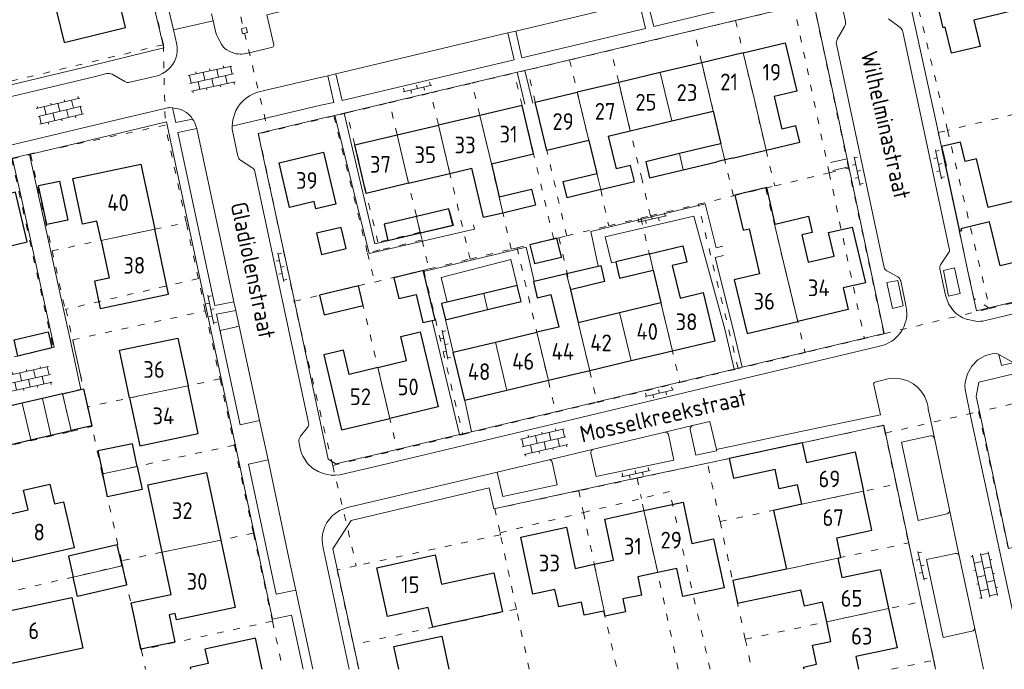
# Model space of a CAD drawing. Header units: metres. Extents: x 64961 to 73789, y 403835 to 410663.
# Tile 51 of 135: x 70164 to 70312, y 403860 to 403957. Entities that reach past the tile are written whole.
import ezdxf

# ---------------------------------------------------------------- set-up
doc = ezdxf.new("R2010")
doc.units = ezdxf.units.M
doc.linetypes.add('PERCEELGRENS', pattern=[2.5, 1, -1.5])
for name, color, linetype, lineweight in [('B-GEO-OG-GEBOUW_bijgebouw-G', 2, 'Continuous', 25), ('B-GEO-OG-GEBOUW_hoofdgebouw-G', 2, 'Continuous', 25), ('B-GEO-OG-GEBOUW_huisnr-T', 6, 'Continuous', 25), ('B-GEO-OG-GRENS_perceel-G', 253, 'PERCEELGRENS', 0), ('B-GEO-OG-MUUR-G', 253, 'Continuous', 0), ('B-GEO-OG-OVLIJNOBJ-G', 253, 'Continuous', 0), ('B-GEO-OG-STRAATNAAM-T', 7, 'Continuous', 35), ('B-GEO-OG-TUSSENMUUR-G', 253, 'Continuous', 0), ('B-GEO-OG-VERH_kntopen-G', 253, 'Continuous', 0), ('B-GEO-OG-VERH_knttegelpad-G', 253, 'Continuous', 0), ('B-GEO-OG-VERH_open-S', 253, 'Continuous', 0), ('T22', 7, 'Continuous', 0)]:
    doc.layers.add(name, color=color, linetype=linetype, lineweight=lineweight)
doc.styles.add('isocp', font='isocp.shx')

# ---------------------------------------------------------------- blocks, each defined once
blk = doc.blocks.new('S026')
at = {"color": 0}
for p, q in [((0, 0), (4.4, 0)), ((0.2, 0.5), (0.2, 0)), ((1.2, 0), (1.2, -0.5)), ((2.2, 0.5), (2.2, 0)), ((3.2, 0), (3.2, -0.5)), ((4.2, 0.5), (4.2, 0))]:
    blk.add_line(p, q, dxfattribs=at)
blk = doc.blocks.new('S024')
at = {"color": 0}
for p, q in [((1.25, 1.5), (1.25, 1.2)), ((3.35, 1.5), (3.35, 1.2)), ((5.45, 1.5), (5.45, 1.2)), ((0, 1.2), (6.7, 1.2)), ((0, 0), (6.7, 0)), ((0.2, 1.2), (0.2, 0)), ((1.25, 0), (1.25, -1.2)), ((2.3, 1.2), (2.3, 0)), ((3.35, 0), (3.35, -1.2)), ((4.4, 1.2), (4.4, 0)), ((5.45, 0), (5.45, -1.2)), ((6.5, 1.2), (6.5, 0)), ((0, -1.2), (6.7, -1.2)), ((0.2, -1.2), (0.2, -1.5)), ((2.3, -1.2), (2.3, -1.5)), ((4.4, -1.2), (4.4, -1.5)), ((6.5, -1.2), (6.5, -1.5))]:
    blk.add_line(p, q, dxfattribs=at)

msp = doc.modelspace()

# ---------------------------------------------------------------- linework, layer by layer
at = {"layer": 'B-GEO-OG-GEBOUW_bijgebouw-G'}
for points in [[(70167.174, 403932.355), (70170.341, 403933.016), (70171.574, 403927.154), (70168.406, 403926.503), (70167.174, 403932.355)], [(70208.828, 403925.2), (70209.569, 403922.042), (70213.269, 403922.911), (70212.527, 403926.069), (70208.828, 403925.2)], [(70240.796, 403923.491), (70241.474, 403920.662), (70245.53, 403921.635), (70244.852, 403924.464), (70240.796, 403923.491)], [(70224.869, 403919.458), (70224.833, 403919.605), (70220.399, 403918.543), (70221.146, 403915.421), (70223.762, 403916.048), (70224.776, 403911.818), (70226.164, 403912.15)], [(70226.164, 403912.15), (70226.594, 403912.253), (70224.869, 403919.458)], [(70209.277, 403915.921), (70209.978, 403913.004), (70215.804, 403914.404), (70215.111, 403917.323), (70209.277, 403915.921)], [(70164.091, 403906.817), (70163.514, 403909.248), (70168.598, 403910.46), (70169.174, 403908.03)], [(70169.174, 403908.03), (70164.091, 403906.817)], [(70181.963, 403890.252), (70181.242, 403893.676), (70176.055, 403892.593), (70176.79, 403889.151)], [(70181.963, 403890.252), (70182.686, 403886.818), (70177.524, 403885.717), (70176.79, 403889.151)], [(70179.688, 403875.399), (70178.98, 403878.509), (70171.668, 403876.809), (70172.379, 403873.697)], [(70179.688, 403875.399), (70180.347, 403872.503), (70173.04, 403870.804), (70172.379, 403873.697)]]:
    msp.add_lwpolyline(points, dxfattribs=at)
at = {"layer": 'B-GEO-OG-GEBOUW_hoofdgebouw-G'}
for points in [[(70170.996, 403953.81), (70180.226, 403956.014), (70177.517, 403967.263), (70168.282, 403965.053), (70170.996, 403953.81)], [(70301.149, 403962.421), (70301.003, 403963.017), (70307.137, 403964.489), (70306.903, 403965.471), (70310.512, 403966.34), (70312.479, 403958.363), (70307.292, 403957.11), (70308.239, 403953.203), (70303.965, 403952.183), (70303.007, 403956.077), (70302.716, 403956.007), (70302.002, 403958.936), (70300.919, 403958.673), (70300.065, 403962.161), (70301.149, 403962.421)], [(70272.744, 403952.242), (70279.041, 403953.738), (70280.762, 403946.474), (70277.392, 403945.674)], [(70272.744, 403952.242), (70266.531, 403950.765)], [(70266.531, 403950.765), (70260.317, 403949.287)], [(70260.317, 403949.287), (70254.104, 403947.811)], [(70254.104, 403947.811), (70247.894, 403946.335)], [(70249.619, 403939.084), (70243.323, 403937.59), (70241.605, 403944.84), (70247.894, 403946.335)], [(70277.392, 403945.674), (70278.547, 403940.805)], [(70235.023, 403935.63), (70241.35, 403937.122), (70239.62, 403944.371), (70233.288, 403942.869)], [(70233.288, 403942.869), (70227.093, 403941.404)], [(70262.044, 403942.032), (70268.257, 403943.507)], [(70268.258, 403943.507), (70269.41, 403938.62)], [(70220.914, 403939.946), (70227.093, 403941.404)], [(70255.832, 403940.558), (70262.044, 403942.032)], [(70276.213, 403937.677), (70281.227, 403938.876), (70280.647, 403941.307), (70278.547, 403940.805)], [(70222.619, 403932.689), (70216.284, 403931.187), (70214.582, 403938.454), (70220.914, 403939.946)], [(70252.538, 403939.777), (70255.832, 403940.558)], [(70252.538, 403939.777), (70253.704, 403934.863)], [(70249.619, 403939.084), (70250.823, 403934.174)], [(70268.235, 403938.339), (70263.195, 403937.133)], [(70269.41, 403938.62), (70268.235, 403938.339)], [(70316.272, 403930.707), (70309.449, 403929.077), (70307.707, 403936.372), (70306.015, 403935.968), (70305.321, 403938.876), (70302.461, 403938.193), (70303.155, 403935.285), (70303.058, 403935.262)], [(70211.702, 403929.58), (70208.719, 403928.872), (70208.468, 403929.942), (70204.783, 403929.071), (70203.215, 403935.772), (70209.876, 403937.353), (70211.702, 403929.58)], [(70263.195, 403937.133), (70258.156, 403935.927), (70258.737, 403933.496), (70263.772, 403934.7)], [(70271.149, 403936.465), (70276.213, 403937.677)], [(70176.551, 403924.134), (70175.937, 403927.043), (70173.765, 403926.584), (70172.316, 403933.43), (70182.506, 403935.557), (70184.588, 403925.827)], [(70235.023, 403935.63), (70236.176, 403930.672)], [(70251.399, 403931.741), (70256.443, 403932.948), (70255.862, 403935.379), (70253.704, 403934.863)], [(70263.772, 403934.7), (70268.816, 403935.907)], [(70269.984, 403936.186), (70268.816, 403935.907)], [(70271.149, 403936.465), (70269.984, 403936.186)], [(70303.058, 403935.262), (70305.144, 403925.489)], [(70222.619, 403932.689), (70228.819, 403934.159)], [(70228.819, 403934.159), (70232.104, 403934.938)], [(70236.742, 403928.236), (70233.857, 403927.546), (70232.104, 403934.938)], [(70251.399, 403931.741), (70246.364, 403930.537), (70245.784, 403932.969), (70250.823, 403934.174)], [(70159.227, 403922.43), (70165.493, 403923.921), (70163.715, 403931.366), (70157.444, 403929.877)], [(70236.176, 403930.672), (70241.039, 403931.834), (70241.621, 403929.403), (70236.742, 403928.236)], [(70277.563, 403926.594), (70276.281, 403932.047), (70271.501, 403930.923), (70272.742, 403925.647), (70273.637, 403925.858), (70275.216, 403919.141), (70271.41, 403918.246), (70273.336, 403910.187), (70280.924, 403911.979)], [(70223.789, 403927.71), (70218.936, 403926.549), (70219.513, 403924.116), (70224.361, 403925.275)], [(70224.361, 403925.275), (70229.239, 403926.442), (70228.662, 403928.875), (70223.789, 403927.71)], [(70277.563, 403926.594), (70282.521, 403927.758), (70283.104, 403925.335), (70281.535, 403924.964), (70282.506, 403920.855), (70286.369, 403921.761), (70285.526, 403925.301), (70289.06, 403926.145), (70291.053, 403917.802), (70287.734, 403917.009), (70288.499, 403913.772), (70280.924, 403911.979)], [(70318.341, 403922.02), (70311.233, 403920.314), (70309.652, 403926.917), (70305.373, 403925.893), (70305.452, 403925.563), (70305.144, 403925.489)], [(70176.551, 403924.134), (70177.747, 403918.47), (70175.576, 403918.006), (70176.436, 403913.938), (70186.67, 403916.097), (70184.588, 403925.827)], [(70258.694, 403922.131), (70263.711, 403923.329), (70264.291, 403920.897), (70262.13, 403920.371), (70263.294, 403915.498), (70266.737, 403916.32), (70268.487, 403909.058), (70262.151, 403907.55)], [(70258.694, 403922.131), (70253.649, 403920.926)], [(70251.025, 403920.3), (70251.397, 403920.388), (70251.978, 403917.957), (70246.881, 403916.74)], [(70253.649, 403920.926), (70254.23, 403918.495), (70259.258, 403919.695)], [(70241.429, 403918.008), (70246.3, 403919.171)], [(70246.3, 403919.171), (70251.025, 403920.3)], [(70259.258, 403919.695), (70260.424, 403914.812)], [(70238.908, 403917.406), (70233.88, 403916.205)], [(70234.459, 403913.773), (70239.489, 403914.975), (70238.908, 403917.406)], [(70241.429, 403918.008), (70241.32, 403917.982), (70241.9, 403915.553), (70243.95, 403916.042), (70245.117, 403911.156), (70241.829, 403910.371)], [(70233.88, 403916.205), (70228.39, 403914.895)], [(70246.881, 403916.74), (70248.047, 403911.856)], [(70228.39, 403914.895), (70227.549, 403914.694), (70228.13, 403912.262)], [(70254.221, 403913.331), (70260.424, 403914.812)], [(70228.13, 403912.262), (70234.459, 403913.773)], [(70248.047, 403911.856), (70254.221, 403913.331)], [(70218.014, 403905.097), (70222.309, 403906.123), (70221.454, 403909.723), (70224.371, 403910.416), (70227.057, 403899.202), (70219.796, 403897.467)], [(70235.622, 403908.889), (70241.829, 403910.371)], [(70180.823, 403900.531), (70179.324, 403907.676), (70188.072, 403909.511), (70189.587, 403902.37)], [(70229.301, 403907.381), (70235.622, 403908.889)], [(70218.014, 403905.097), (70213.718, 403904.07), (70212.858, 403907.679), (70209.92, 403906.986), (70212.581, 403895.739), (70219.796, 403897.467)], [(70231.037, 403900.146), (70229.301, 403907.381)], [(70262.151, 403907.55), (70255.941, 403906.072)], [(70255.941, 403906.072), (70249.754, 403904.599)], [(70249.754, 403904.599), (70243.559, 403903.125)], [(70243.559, 403903.125), (70237.347, 403901.646)], [(70170.779, 403901.175), (70167.76, 403900.473)], [(70170.779, 403901.175), (70173.532, 403901.815)], [(70173.532, 403901.815), (70173.912, 403901.903), (70175.178, 403896.366), (70172.049, 403895.638)], [(70180.823, 403900.531), (70182.338, 403893.382), (70191.103, 403895.221), (70189.587, 403902.37)], [(70237.347, 403901.646), (70231.037, 403900.146)], [(70164.743, 403899.772), (70161.726, 403899.071)], [(70167.76, 403900.473), (70164.743, 403899.772)], [(70169.036, 403894.939), (70172.049, 403895.638)], [(70163.011, 403893.543), (70166.024, 403894.241)], [(70166.024, 403894.241), (70169.036, 403894.939)], [(70281.6, 403893.797), (70270.647, 403891.46)], [(70281.6, 403893.797), (70282.225, 403890.867)], [(70282.225, 403890.867), (70289.534, 403892.445), (70290.785, 403886.571)], [(70270.647, 403891.46), (70271.278, 403888.504), (70277.523, 403889.852)], [(70185.695, 403877.435), (70183.568, 403887.517), (70192.352, 403889.353), (70194.49, 403879.241)], [(70281.527, 403884.597), (70280.902, 403887.526), (70278.157, 403886.929), (70277.523, 403889.852)], [(70163.343, 403875.978), (70161.742, 403882.895), (70165.602, 403883.767), (70164.94, 403886.703), (70168.886, 403887.603), (70169.568, 403884.683), (70170.932, 403884.992), (70172.499, 403878.066), (70163.343, 403875.978)], [(70286.904, 403876.531), (70287.393, 403876.636), (70286.77, 403879.582), (70292.033, 403880.715), (70290.785, 403886.571)], [(70257.873, 403883.647), (70263.735, 403884.906), (70265.072, 403878.717), (70268.325, 403879.42), (70269.882, 403872.11), (70263.704, 403870.777), (70262.813, 403874.99), (70259.949, 403874.386)], [(70250.447, 403875.616), (70253.333, 403876.234), (70252.022, 403882.391), (70257.873, 403883.647)], [(70281.527, 403884.597), (70277.305, 403883.695), (70277.942, 403880.752)], [(70251.871, 403868.612), (70248.916, 403867.993), (70248.512, 403869.923), (70245.114, 403869.215), (70244.541, 403871.859), (70241.249, 403871.144), (70239.417, 403879.688), (70246.261, 403881.153), (70247.571, 403875), (70250.447, 403875.616)], [(70277.942, 403880.752), (70279.213, 403874.88)], [(70194.49, 403879.241), (70196.631, 403869.141), (70187.833, 403867.305), (70187.637, 403868.235), (70186.758, 403868.051), (70187.616, 403863.94), (70182.526, 403862.877), (70181.645, 403867.097)], [(70183.661, 403870.367), (70187.038, 403871.072), (70185.695, 403877.435)], [(70225.57, 403869.14), (70219.44, 403867.774), (70217.841, 403875.074), (70226.624, 403877.037), (70227.573, 403872.649), (70235.402, 403874.342), (70236.671, 403868.477), (70226.232, 403866.169), (70225.57, 403869.141)], [(70286.904, 403876.531), (70287.531, 403873.612)], [(70279.213, 403874.88), (70271.178, 403873.172), (70271.906, 403869.781), (70280.422, 403871.601)], [(70287.531, 403873.612), (70293.28, 403874.842), (70294.537, 403868.978)], [(70259.949, 403874.386), (70256.949, 403873.753), (70257.528, 403871.011), (70254.695, 403870.419), (70255.099, 403868.478), (70252.047, 403867.83), (70251.871, 403868.612)], [(70280.422, 403871.601), (70281.389, 403871.808)], [(70285.268, 403866.996), (70284.644, 403869.935), (70281.909, 403869.352), (70281.389, 403871.808)], [(70160.318, 403860.17), (70158.718, 403867.767), (70172.192, 403870.66), (70173.807, 403863.071), (70160.318, 403860.17)], [(70181.645, 403867.097), (70181.075, 403869.827), (70183.661, 403870.367)], [(70294.537, 403868.978), (70295.797, 403863.117), (70289.637, 403861.798), (70290.048, 403859.879)], [(70281.866, 403859.879), (70281.793, 403860.222), (70283.756, 403860.642), (70283.155, 403863.477), (70285.891, 403864.058), (70285.268, 403866.996)], [(70199.703, 403864.532), (70192.115, 403862.896), (70192.576, 403860.756), (70189.898, 403860.171), (70189.961, 403859.879)], [(70200.704, 403859.879), (70199.703, 403864.532)], [(70221.173, 403859.879), (70220.427, 403863.281), (70227.601, 403864.841), (70228.674, 403859.879)]]:
    msp.add_lwpolyline(points, dxfattribs=at)
at = {"layer": 'B-GEO-OG-GRENS_perceel-G'}
for points in [[(70181.619, 403971.488), (70185.895, 403953.457)], [(70303.372, 403940.628), (70297.013, 403967.339)], [(70196.295, 403962.486), (70201.596, 403940.446)], [(70280.363, 403959.155), (70271.594, 403957.071)], [(70285.636, 403934.255), (70280.363, 403959.155)], [(70288.551, 403934.955), (70283.268, 403959.845)], [(70271.594, 403957.071), (70265.382, 403955.595)], [(70271.594, 403957.071), (70274.473, 403944.982), (70276.173, 403937.668), (70277.474, 403932.296)], [(70265.382, 403955.595), (70252.954, 403952.642)], [(70271.273, 403930.807), (70269.983, 403936.186), (70268.258, 403943.507), (70265.382, 403955.595)], [(70185.895, 403953.457), (70158.466, 403946.911)], [(70185.895, 403953.457), (70186.157, 403941.399)], [(70252.954, 403952.642), (70246.743, 403951.166)], [(70258.842, 403927.823), (70257.609, 403933.227), (70255.832, 403940.558), (70252.954, 403952.642)], [(70246.743, 403951.166), (70240.44, 403949.669)], [(70246.743, 403951.166), (70249.619, 403939.084), (70250.823, 403934.175), (70251.399, 403931.741), (70252.611, 403926.327)], [(70232.126, 403947.694), (70238.456, 403949.197)], [(70240.44, 403949.669), (70238.456, 403949.197)], [(70244.357, 403924.345), (70241.35, 403937.122), (70239.62, 403944.371), (70238.456, 403949.197)], [(70246.321, 403924.817), (70243.323, 403937.59), (70241.605, 403944.84), (70240.44, 403949.669)], [(70225.944, 403946.226), (70232.126, 403947.694)], [(70238.003, 403922.82), (70235.023, 403935.63), (70232.126, 403947.694)], [(70219.781, 403944.763), (70225.944, 403946.226)], [(70231.832, 403921.338), (70228.819, 403934.159), (70225.944, 403946.226)], [(70213.389, 403943.246), (70219.781, 403944.763)], [(70224.364, 403925.366), (70222.619, 403932.689), (70219.781, 403944.763)], [(70211.443, 403942.784), (70201.596, 403940.446)], [(70213.389, 403943.246), (70211.443, 403942.784)], [(70211.443, 403942.784), (70216.467, 403922.237)], [(70224.364, 403925.366), (70218.031, 403923.867), (70216.284, 403931.187), (70214.582, 403938.454), (70213.389, 403943.246)], [(70313.364, 403943.042), (70303.372, 403940.628)], [(70186.157, 403941.399), (70165.963, 403937.107), (70165.984, 403937.013)], [(70189.31, 403926.813), (70186.157, 403941.399)], [(70201.596, 403940.446), (70200.138, 403940.1), (70201.184, 403935.285), (70202.839, 403927.47), (70205.502, 403915.014)], [(70309.677, 403913.929), (70307.311, 403915.42), (70306.375, 403919.733), (70301.979, 403940.291), (70303.372, 403940.628)], [(70303.372, 403940.628), (70309.677, 403913.929)], [(70163.154, 403936.339), (70165.984, 403937.013)], [(70165.984, 403937.013), (70169.206, 403922.582)], [(70163.154, 403936.339), (70164.231, 403931.497), (70169.378, 403908.078), (70125.918, 403897.715)], [(70277.474, 403932.296), (70285.636, 403934.255)], [(70285.636, 403934.255), (70288.551, 403934.955)], [(70285.636, 403934.255), (70290.899, 403909.446)], [(70293.835, 403910.147), (70288.551, 403934.955)], [(70276.118, 403931.97), (70277.474, 403932.296)], [(70266.017, 403929.545), (70271.273, 403930.807)], [(70271.273, 403930.807), (70276.118, 403931.97)], [(70276.118, 403931.97), (70278.998, 403920.031), (70282.035, 403907.329)], [(70258.842, 403927.823), (70266.017, 403929.545)], [(70271.999, 403904.931), (70266.017, 403929.545)], [(70257.426, 403927.482), (70258.842, 403927.823)], [(70169.206, 403922.582), (70184.587, 403925.827), (70189.31, 403926.813)], [(70191.121, 403918.413), (70189.31, 403926.813)], [(70246.321, 403924.817), (70252.611, 403926.327)], [(70252.611, 403926.327), (70257.426, 403927.482)], [(70257.426, 403927.482), (70263.264, 403902.841)], [(70224.364, 403925.366), (70224.642, 403924.199)], [(70245.149, 403924.535), (70246.321, 403924.817)], [(70224.642, 403924.199), (70218.31, 403922.7), (70216.467, 403922.237)], [(70224.642, 403924.199), (70225.676, 403919.86)], [(70238.866, 403923.027), (70244.357, 403924.345)], [(70244.357, 403924.345), (70245.149, 403924.535)], [(70245.149, 403924.535), (70248.033, 403911.854), (70250.874, 403899.877)], [(70169.206, 403922.582), (70171.161, 403913.796), (70171.288, 403913.825)], [(70216.467, 403922.237), (70217.527, 403917.904)], [(70231.832, 403921.338), (70238.003, 403922.82)], [(70238.003, 403922.82), (70238.866, 403923.027)], [(70238.866, 403923.027), (70241.828, 403910.371), (70244.688, 403898.397)], [(70225.676, 403919.86), (70231.832, 403921.338)], [(70217.527, 403917.904), (70224.243, 403919.516)], [(70224.243, 403919.516), (70224.891, 403919.672)], [(70224.891, 403919.672), (70225.676, 403919.86)], [(70224.891, 403919.672), (70230.746, 403895.061)], [(70191.121, 403918.413), (70171.288, 403913.825)], [(70192.162, 403913.584), (70191.121, 403918.413)], [(70215.111, 403917.323), (70217.527, 403917.904)], [(70205.502, 403915.014), (70215.111, 403917.323)], [(70215.111, 403917.323), (70218.014, 403905.097), (70220.903, 403892.711)], [(70309.677, 403913.929), (70319.695, 403916.324)], [(70211.263, 403890.409), (70205.463, 403915.005), (70205.502, 403915.014)], [(70171.288, 403913.825), (70172.299, 403909.235)], [(70172.299, 403909.235), (70192.162, 403913.584)], [(70192.162, 403913.584), (70194.366, 403903.392)], [(70293.835, 403910.147), (70309.677, 403913.929)], [(70293.835, 403910.147), (70290.899, 403909.446)], [(70172.299, 403909.235), (70173.917, 403901.904)], [(70290.899, 403909.446), (70282.035, 403907.329)], [(70282.035, 403907.329), (70271.999, 403904.931)], [(70263.264, 403902.841), (70271.999, 403904.931)], [(70337.436, 403905.21), (70308.026, 403898.473)], [(70194.366, 403903.392), (70189.587, 403902.37), (70174.512, 403899.206)], [(70194.366, 403903.392), (70196.515, 403893.467)], [(70250.874, 403899.877), (70263.264, 403902.841)], [(70170.779, 403901.175), (70152.428, 403896.91)], [(70173.917, 403901.904), (70170.779, 403901.175)], [(70170.779, 403901.175), (70172.076, 403895.524)], [(70173.917, 403901.904), (70174.512, 403899.206)], [(70244.688, 403898.397), (70250.874, 403899.877)], [(70175.168, 403896.241), (70174.512, 403899.206)], [(70230.746, 403895.061), (70244.688, 403898.397)], [(70294.021, 403895.265), (70308.026, 403898.473)], [(70308.026, 403898.473), (70312.455, 403878.057)], [(70153.768, 403891.281), (70172.076, 403895.524)], [(70172.076, 403895.524), (70175.168, 403896.241)], [(70176.735, 403889.15), (70175.168, 403896.241)], [(70294.021, 403895.265), (70293.775, 403896.418), (70275.928, 403892.587), (70267.402, 403890.768)], [(70295.659, 403887.605), (70294.021, 403895.265)], [(70220.903, 403892.711), (70230.255, 403894.944)], [(70230.255, 403894.944), (70230.746, 403895.061)], [(70196.515, 403893.467), (70176.735, 403889.15)], [(70196.515, 403893.467), (70199.373, 403880.266)], [(70211.263, 403890.409), (70220.903, 403892.711)], [(70211.263, 403890.409), (70214.79, 403875.382)], [(70267.402, 403890.768), (70256.881, 403888.507)], [(70269.283, 403882.001), (70267.402, 403890.768)], [(70179.615, 403876.121), (70176.735, 403889.15)], [(70256.881, 403888.507), (70248.112, 403886.629)], [(70256.881, 403888.507), (70257.5, 403885.476)], [(70248.112, 403886.629), (70235.542, 403883.937), (70236.315, 403880.338)], [(70248.112, 403886.629), (70248.803, 403883.367)], [(70267.797, 403859.879), (70261.722, 403886.5), (70257.5, 403885.476)], [(70269.283, 403882.001), (70281.527, 403884.596), (70295.659, 403887.605)], [(70295.659, 403887.605), (70297.535, 403878.816)], [(70248.803, 403883.367), (70257.5, 403885.476)], [(70263.027, 403859.879), (70259.949, 403874.385), (70257.873, 403883.647), (70257.5, 403885.476)], [(70236.315, 403880.338), (70248.803, 403883.367)], [(70248.803, 403883.367), (70250.447, 403875.616), (70251.92, 403868.622), (70251.871, 403868.612), (70253.854, 403859.879)], [(70269.283, 403882.001), (70271.178, 403873.172)], [(70199.373, 403880.266), (70194.49, 403879.241), (70185.696, 403877.435), (70179.615, 403876.121)], [(70199.373, 403880.266), (70202.225, 403867.084)], [(70236.378, 403880.044), (70214.79, 403875.382)], [(70236.378, 403880.044), (70236.315, 403880.338)], [(70238.765, 403868.899), (70236.378, 403880.044)], [(70271.178, 403873.172), (70279.703, 403874.984), (70297.535, 403878.816)], [(70297.535, 403878.816), (70299.42, 403870.021)], [(70179.769, 403875.426), (70179.615, 403876.121)], [(70179.769, 403875.426), (70158.705, 403870.532)], [(70182.562, 403862.799), (70179.769, 403875.426)], [(70214.79, 403875.382), (70211.902, 403874.758), (70214.346, 403863.58)], [(70273.066, 403864.387), (70271.178, 403873.172)], [(70238.765, 403868.899), (70214.346, 403863.58)], [(70240.693, 403859.879), (70238.765, 403868.899)], [(70273.066, 403864.387), (70299.42, 403870.021)], [(70299.42, 403870.021), (70301.302, 403861.237)], [(70202.225, 403867.084), (70182.562, 403862.799)], [(70202.225, 403867.084), (70203.786, 403859.879)], [(70273.066, 403864.387), (70274.035, 403859.879)], [(70182.562, 403862.799), (70183.216, 403859.879)], [(70215.143, 403859.879), (70214.346, 403863.58)], [(70294.973, 403859.879), (70301.302, 403861.237)], [(70301.302, 403861.237), (70301.592, 403859.879)]]:
    msp.add_lwpolyline(points, dxfattribs=at)
at = {"layer": 'B-GEO-OG-MUUR-G'}
msp.add_lwpolyline([(70173.685, 403902.984), (70172.307, 403909.163)], dxfattribs=at)
at = {"layer": 'B-GEO-OG-OVLIJNOBJ-G'}
for points in [[(70304.385, 403920.016), (70302.748, 403919.651), (70303.514, 403915.793), (70305.242, 403916.19), (70304.385, 403920.016)], [(70295.099, 403913.941), (70296.716, 403914.325), (70295.939, 403918.153), (70294.282, 403917.809), (70295.099, 403913.941)]]:
    msp.add_lwpolyline(points, dxfattribs=at)
at = {"layer": 'B-GEO-OG-TUSSENMUUR-G'}
for points in [[(70274.473, 403944.982), (70272.744, 403952.242)], [(70268.257, 403943.507), (70266.531, 403950.765)], [(70262.044, 403942.032), (70260.317, 403949.287)], [(70255.832, 403940.558), (70254.104, 403947.811)], [(70249.619, 403939.084), (70247.894, 403946.335)], [(70274.473, 403944.982), (70276.213, 403937.677)], [(70235.023, 403935.63), (70233.288, 403942.869)], [(70228.819, 403934.159), (70227.093, 403941.404)], [(70222.619, 403932.689), (70220.914, 403939.946)], [(70269.41, 403938.62), (70269.984, 403936.186)], [(70263.195, 403937.133), (70263.772, 403934.7)], [(70250.823, 403934.174), (70251.399, 403931.741)], [(70236.176, 403930.672), (70236.742, 403928.236)], [(70223.789, 403927.71), (70224.361, 403925.275)], [(70280.924, 403911.979), (70278.998, 403920.03), (70277.423, 403926.561), (70277.563, 403926.594)], [(70184.588, 403925.827), (70176.551, 403924.134)], [(70258.694, 403922.131), (70259.258, 403919.695)], [(70246.3, 403919.171), (70246.881, 403916.74)], [(70234.459, 403913.773), (70233.88, 403916.205)], [(70262.151, 403907.55), (70260.431, 403914.814), (70260.424, 403914.812)], [(70254.221, 403913.331), (70255.941, 403906.072)], [(70249.754, 403904.599), (70248.033, 403911.853), (70248.047, 403911.856)], [(70243.559, 403903.125), (70241.829, 403910.371)], [(70235.622, 403908.889), (70237.347, 403901.646)], [(70218.014, 403905.097), (70219.796, 403897.467)], [(70170.779, 403901.175), (70172.049, 403895.638)], [(70180.823, 403900.531), (70189.587, 403902.37)], [(70164.743, 403899.772), (70166.024, 403894.241)], [(70167.76, 403900.473), (70169.036, 403894.939)], [(70176.79, 403889.151), (70181.963, 403890.252)], [(70281.527, 403884.597), (70290.785, 403886.571)], [(70257.873, 403883.647), (70259.949, 403874.386)], [(70185.695, 403877.435), (70194.49, 403879.241)], [(70286.904, 403876.531), (70279.213, 403874.88)], [(70179.688, 403875.399), (70172.379, 403873.697)], [(70250.447, 403875.616), (70251.92, 403868.622), (70251.871, 403868.612)], [(70285.268, 403866.996), (70294.537, 403868.978)]]:
    msp.add_lwpolyline(points, dxfattribs=at)
at = {"layer": 'B-GEO-OG-VERH_kntopen-G'}
for points in [[(70187.38, 403955.681), (70186.137, 403960.956), (70177.387, 403997.823), (70176.865, 404000)], [(70240.983, 403962.569), (70239.932, 403967.069), (70201.385, 403957.953), (70202.429, 403953.442)], [(70288.054, 403956.962), (70286.772, 403962.711)], [(70257.149, 403959.901), (70238.662, 403955.51)], [(70193.093, 403958.069), (70193.332, 403957.045)], [(70296.279, 403956.034), (70294.542, 403957.338)], [(70193.332, 403957.045), (70187.38, 403955.681)], [(70194.6, 403953.52), (70194.047, 403954.545), (70193.906, 403954.849), (70193.762, 403955.26), (70193.332, 403957.045)], [(70198.484, 403955.275), (70198.298, 403956.034), (70197.567, 403955.826), (70197.735, 403955.088), (70198.484, 403955.275)], [(70286.837, 403954.267), (70287.94, 403956.173)], [(70180.862, 403947.826), (70184.801, 403948.753), (70185.294, 403948.91), (70185.762, 403949.13), (70186.234, 403949.425), (70186.667, 403949.776), (70187.012, 403950.133), (70187.311, 403950.53), (70187.557, 403950.962), (70187.746, 403951.421), (70187.883, 403951.93), (70187.955, 403952.453), (70187.96, 403952.981), (70187.894, 403953.504), (70187.38, 403955.681)], [(70211.701, 403949.097), (70237.495, 403955.233)], [(70238.662, 403955.51), (70237.495, 403955.233)], [(70303.62, 403922.926), (70300.185, 403939.047), (70296.661, 403955.399)], [(70202.212, 403953.084), (70199.189, 403952.36), (70197.964, 403952.08)], [(70293.865, 403920.077), (70286.708, 403953.52)], [(70138.151, 403937.595), (70138.556, 403937.667), (70138.126, 403939.746), (70175.503, 403948.652), (70177.434, 403949.12)], [(70178.2, 403949.036), (70180.115, 403947.942)], [(70210.515, 403948.814), (70208.546, 403948.362), (70201.217, 403946.633), (70199.976, 403946.334), (70199.378, 403946.111), (70198.809, 403945.814), (70198.276, 403945.455), (70197.813, 403945.057), (70197.4, 403944.608), (70197.043, 403944.113), (70196.75, 403943.577), (70196.296, 403942.209), (70196.22, 403941.734), (70196.189, 403941.253)], [(70210.515, 403948.814), (70211.701, 403949.097)], [(70108.435, 403920.298), (70117.633, 403922.483), (70116.462, 403927.327), (70179.1, 403942.231), (70185.707, 403943.782), (70186.261, 403943.938), (70186.532, 403943.991), (70186.712, 403944.014), (70186.894, 403944.027), (70187.261, 403944.024)], [(70187.261, 403944.024), (70188.525, 403943.773), (70189.356, 403943.308), (70189.709, 403942.987), (70190.027, 403942.632), (70190.27, 403942.298)], [(70211.56, 403942.87), (70216.696, 403922.173), (70232.518, 403925.826), (70232.324, 403926.455)], [(70228.736, 403928.589), (70229.35, 403926.372), (70217.543, 403923.612), (70214.013, 403938.71), (70212.948, 403943.197)], [(70190.871, 403940.887), (70190.749, 403941.326), (70190.579, 403941.749), (70190.435, 403942.029), (70190.27, 403942.298)], [(70197.056, 403936.745), (70196.2, 403940.786), (70196.189, 403941.253)], [(70190.871, 403940.887), (70196.462, 403914.946)], [(70423.009, 403939.362), (70397.955, 403933.392), (70333.061, 403917.856), (70309.058, 403912.132)], [(70165.81, 403936.99), (70165.792, 403936.986), (70165.78, 403937.04), (70163.279, 403936.448), (70163.294, 403936.381)], [(70165.81, 403936.99), (70172.089, 403908.59), (70173.532, 403901.815)], [(70169.174, 403908.03), (70169.532, 403908.158), (70164.369, 403931.549), (70163.294, 403936.381)], [(70199.13, 403935.078), (70197.44, 403936.134)], [(70207.644, 403896.789), (70199.596, 403934.475)], [(70269.702, 403923.297), (70268.724, 403923.041), (70267.07, 403929.605), (70249.904, 403925.478), (70251.025, 403920.3)], [(70269.988, 403910.858), (70265.335, 403927.759), (70252.049, 403924.66), (70252.998, 403920.771), (70253.649, 403920.926)], [(70241.429, 403918.008), (70240.217, 403923.128), (70224.869, 403919.458)], [(70271.226, 403910.861), (70268.553, 403921.573), (70269.781, 403921.879)], [(70302.386, 403920.622), (70303.523, 403922.258)], [(70228.39, 403914.895), (70227.506, 403918.593), (70237.925, 403921.293), (70238.908, 403917.406)], [(70295.894, 403918.694), (70294.28, 403919.58)], [(70302.218, 403919.879), (70303.068, 403915.934), (70303.531, 403914.655), (70304.315, 403913.542)], [(70297.182, 403914.147), (70296.364, 403918.061)], [(70196.746, 403913.626), (70196.462, 403914.946)], [(70196.746, 403913.626), (70197.249, 403911.289)], [(70304.315, 403913.542), (70304.066, 403913.839), (70303.842, 403914.144)], [(70304.315, 403913.542), (70304.711, 403913.155), (70305.151, 403912.82), (70305.631, 403912.543), (70306.143, 403912.332), (70307.587, 403912.029)], [(70226.164, 403912.15), (70230.252, 403895.038)], [(70229.301, 403907.381), (70228.13, 403912.262)], [(70197.249, 403911.289), (70200.296, 403897.134)], [(70208.498, 403889.846), (70209.093, 403889.52), (70209.72, 403889.263), (70210.349, 403889.087), (70211.039, 403888.988), (70211.646, 403888.969), (70212.296, 403889.025), (70217.485, 403890.233), (70292.955, 403908.249), (70293.756, 403908.455), (70294.253, 403908.646)], [(70314.997, 403859.879), (70306.864, 403897.618), (70306.035, 403901.561), (70305.991, 403901.924), (70305.975, 403902.289), (70306.007, 403902.886), (70306.335, 403904.17), (70306.989, 403905.307), (70307.919, 403906.232), (70309.027, 403906.872), (70310.261, 403907.206)], [(70311.032, 403907.047), (70312.765, 403906.076), (70312.924, 403906.011), (70313.091, 403905.97)], [(70292.513, 403902.902), (70294.43, 403903.399)], [(70268.752, 403892.798), (70282.065, 403895.652), (70293.305, 403897.996), (70292.308, 403902.518)], [(70231.037, 403900.146), (70232.027, 403895.462)], [(70301.39, 403894.494), (70300.667, 403898.062), (70300.481, 403898.779)], [(70201.561, 403891.241), (70200.296, 403897.134)], [(70268.752, 403892.798), (70267.764, 403897.005), (70265.164, 403896.384)], [(70206.437, 403894.784), (70207.496, 403896.128)], [(70250.305, 403892.858), (70260.998, 403895.387)], [(70260.998, 403895.387), (70265.164, 403896.384)], [(70265.67, 403891.975), (70264.827, 403895.805)], [(70207.468, 403890.724), (70206.766, 403891.809), (70206.581, 403892.272), (70206.442, 403892.752), (70206.198, 403894.029)], [(70262.361, 403891.232), (70261.566, 403895.047)], [(70296.449, 403893.931), (70300.79, 403894.846)], [(70301.39, 403894.494), (70303.639, 403883.751)], [(70250.3, 403892.857), (70243.668, 403891.275)], [(70250.709, 403888.756), (70249.935, 403892.284)], [(70201.561, 403891.241), (70204.7, 403876.534), (70205.741, 403871.724)], [(70235.895, 403889.411), (70243.668, 403891.275)], [(70244.868, 403887.501), (70244.135, 403890.919)], [(70235.895, 403889.411), (70213.49, 403884.098), (70212.253, 403883.66), (70211.186, 403882.897), (70210.375, 403881.853), (70210.085, 403881.257), (70209.867, 403880.632), (70209.747, 403880.102), (70209.683, 403879.563), (70209.674, 403879.35), (70209.7, 403878.701), (70209.805, 403878.061), (70213.72, 403859.879)], [(70303.639, 403883.751), (70305.125, 403876.888)], [(70298.957, 403882.193), (70303.3, 403883.156)], [(70300.229, 403876.34), (70304.547, 403877.224)], [(70307.412, 403866.176), (70305.125, 403876.888)], [(70205.741, 403871.724), (70208.277, 403859.879)], [(70307.412, 403866.176), (70308.742, 403859.879)], [(70302.727, 403864.623), (70307.022, 403865.583)]]:
    msp.add_lwpolyline(points, dxfattribs=at)
for points in [[(70287.94, 403956.173, 0.1697705), (70288.054, 403956.962)], [(70296.279, 403956.034, -0.2196239), (70296.661, 403955.399)], [(70286.708, 403953.52, -0.1485565), (70286.837, 403954.267)], [(70194.6, 403953.52, 0.1244672), (70195.403, 403952.676)], [(70202.212, 403953.084, 0.4051628), (70202.429, 403953.442)], [(70195.403, 403952.676, 0.0892588), (70196.796, 403952.114)], [(70196.796, 403952.114, 0.0873047), (70197.964, 403952.08)], [(70177.434, 403949.12, -0.2063618), (70178.2, 403949.036)], [(70180.115, 403947.942, 0.1981294), (70180.862, 403947.826)], [(70197.44, 403936.134, -0.1537894), (70197.056, 403936.745)], [(70199.596, 403934.475, 0.2065795), (70199.13, 403935.078)], [(70303.62, 403922.926, -0.1870936), (70303.523, 403922.258)], [(70302.386, 403920.622, 0.2098805), (70302.218, 403919.879)], [(70294.28, 403919.58, -0.2193), (70293.865, 403920.077)], [(70296.364, 403918.061, 0.171229), (70295.894, 403918.694)], [(70294.253, 403908.646, 0.3437662), (70297.182, 403914.147)], [(70307.587, 403912.029, 0.079576), (70309.058, 403912.132)], [(70310.261, 403907.206, -0.1958136), (70311.032, 403907.047)], [(70292.513, 403902.902, 0.4358126), (70292.308, 403902.518)], [(70299.816, 403900.96, 0.3217062), (70294.43, 403903.399)], [(70300.481, 403898.779, 0.1140499), (70299.816, 403900.96)], [(70207.496, 403896.128, 0.2059261), (70207.644, 403896.789)], [(70260.998, 403895.387, -0.3901571), (70261.566, 403895.047)], [(70264.827, 403895.805, -0.3819702), (70265.164, 403896.384)], [(70206.198, 403894.029, -0.2052728), (70206.437, 403894.784)], [(70300.79, 403894.846, -0.3865891), (70301.39, 403894.494)], [(70249.935, 403892.284, -0.4005432), (70250.3, 403892.857)], [(70243.668, 403891.275, -0.3777341), (70244.135, 403890.919)], [(70208.498, 403889.846, -0.0754936), (70207.468, 403890.724)], [(70303.639, 403883.751, -0.3722141), (70303.3, 403883.156)], [(70304.547, 403877.224, -0.402238), (70305.125, 403876.888)], [(70307.412, 403866.176, -0.4142304), (70307.022, 403865.583)]]:
    msp.add_lwpolyline(points, format="xyb", dxfattribs=at)
at = {"layer": 'B-GEO-OG-VERH_knttegelpad-G'}
for points in [[(70174.791, 404000), (70176.742, 403991.874), (70184.152, 403960.56), (70185.967, 403952.971), (70175.147, 403950.347), (70142.154, 403942.455), (70142.176, 403942.417), (70134.468, 403940.579), (70134.024, 403942.3)], [(70403.674, 403994.412), (70404.113, 403992.571), (70325.268, 403973.982), (70296.126, 403967.148), (70302.041, 403940.002), (70303.055, 403935.261)], [(70258.386, 403960.195), (70259.351, 403956.192), (70273.905, 403959.657), (70272.797, 403964.541)], [(70238.662, 403955.51), (70239.602, 403951.497), (70258.117, 403955.897), (70257.149, 403959.901)], [(70240.052, 403949.615), (70245.91, 403950.993), (70283.298, 403959.884), (70288.331, 403936.381)], [(70237.495, 403955.233), (70238.434, 403951.199), (70212.651, 403945.107), (70211.701, 403949.097)], [(70210.515, 403948.814), (70211.444, 403944.815), (70209.457, 403944.386), (70196.189, 403941.253)], [(70212.948, 403943.197), (70238.893, 403949.337)], [(70238.893, 403949.337), (70240.015, 403944.572)], [(70240.052, 403949.615), (70241.244, 403944.682)], [(70187.261, 403944.024), (70187.744, 403941.781), (70190.27, 403942.298)], [(70230.252, 403895.038), (70217.102, 403891.926), (70211.729, 403890.666), (70210.561, 403891.339), (70204.822, 403918.336), (70200.107, 403940.143), (70209.901, 403942.488), (70211.56, 403942.87)], [(70211.56, 403942.87), (70212.948, 403943.197)], [(70165.81, 403936.99), (70179.52, 403940.241), (70186.369, 403941.887), (70202.223, 403867.372), (70205.093, 403867.973), (70206.835, 403859.879)], [(70305.144, 403925.489), (70306.375, 403919.733), (70307.706, 403913.6), (70347.813, 403923.152), (70393.095, 403933.986), (70422.731, 403941.047)], [(70190.871, 403940.887), (70188.051, 403940.305), (70193.585, 403914.395), (70196.462, 403914.946)], [(70288.577, 403935.182), (70293.883, 403910.193), (70272.582, 403905.144)], [(70288.331, 403936.381), (70285.818, 403935.803)], [(70286.167, 403934.618), (70288.577, 403935.182)], [(70288.331, 403936.381), (70288.577, 403935.182)], [(70312.503, 403877.999), (70308.132, 403898.497), (70307.66, 403900.759), (70308.043, 403902.892), (70336.229, 403909.611), (70365.143, 403916.52), (70367.708, 403905.597), (70371.093, 403891.54), (70371.28, 403890.681), (70368.644, 403890.043), (70368.498, 403890.644), (70356.081, 403887.718), (70356.053, 403887.791), (70326.992, 403881.271), (70312.503, 403877.999)], [(70196.746, 403913.626), (70193.857, 403913.077), (70194.615, 403909.521)], [(70194.615, 403909.521), (70194.399, 403910.629), (70196.816, 403911.166), (70196.809, 403911.214), (70197.249, 403911.289)], [(70271.397, 403904.866), (70269.988, 403910.858)], [(70272.582, 403905.144), (70271.226, 403910.861)], [(70194.615, 403909.521), (70197.39, 403896.503), (70200.296, 403897.134)], [(70311.032, 403907.047), (70311.423, 403905.389), (70313.17, 403905.795), (70313.091, 403905.97)], [(70271.397, 403904.866), (70232.027, 403895.462)], [(70271.397, 403904.866), (70272.582, 403905.144)], [(70230.252, 403895.038), (70232.027, 403895.462)], [(70301.562, 403859.879), (70300.697, 403863.935), (70293.795, 403896.436), (70281.6, 403893.797)], [(70296.449, 403893.931), (70298.957, 403882.193)], [(70265.67, 403891.975), (70268.773, 403892.619), (70268.752, 403892.798)], [(70201.561, 403891.241), (70198.646, 403890.617), (70202.791, 403871.126), (70205.741, 403871.724)], [(70215.169, 403859.879), (70211.293, 403877.924), (70214.017, 403882.152), (70234.716, 403887.071), (70235.395, 403883.905), (70253.348, 403887.799), (70267.402, 403890.768), (70270.647, 403891.46)], [(70250.709, 403888.756), (70262.361, 403891.232)], [(70244.868, 403887.501), (70236.719, 403885.771), (70235.895, 403889.411)], [(70300.229, 403876.34), (70302.727, 403864.623)]]:
    msp.add_lwpolyline(points, dxfattribs=at)
at = {"layer": 'T22'}
msp.add_lwpolyline([(70238.893, 403949.337), (70240.052, 403949.615)], dxfattribs=at)

# ---------------------------------------------------------------- block references
at = {"layer": 'B-GEO-OG-VERH_open-S'}
for name, p, rotation in [('S024', (70189.85, 403947.666), 12.11876033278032), ('S026', (70221.788, 403946.411), 12.77124256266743), ('S024', (70173.625, 403944.262), 193.3553409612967), ('S026', (70289.36, 403936.68), 281.8267039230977), ('S026', (70301.573, 403937.686), 281.8267039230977), ('S026', (70256.941, 403926.877), 12.35482691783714), ('S026', (70203.036, 403922.296), 281.8267039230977), ('S026', (70192.561, 403915.914), 281.8267039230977), ('S026', (70227.645, 403910.682), 281.4223210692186), ('S024', (70162.404, 403902.609), 12.41077472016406), ('S026', (70258.056, 403900.739), 13.59156043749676), ('S024', (70239.659, 403893.211), 13.11914463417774), ('S026', (70254.528, 403888.74), 11.95064726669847), ('S026', (70298.922, 403877.524), 282.1868402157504), ('S024', (70308.291, 403877.23), 281.9506472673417)]:
    msp.add_blockref(name, p, dxfattribs=dict(at, rotation=rotation))

# ---------------------------------------------------------------- texts
at = {"layer": 'B-GEO-OG-GEBOUW_huisnr-T', "style": 'isocp'}
for s, p in [('19', (70275.648, 403948.084)), ('21', (70269.306, 403946.63)), ('23', (70262.774, 403945.039)), ('25', (70256.594, 403943.596)), ('27', (70250.511, 403942.22)), ('29', (70244.171, 403940.703)), ('31', (70236.245, 403938.805)), ('33', (70229.507, 403937.188)), ('35', (70223.508, 403935.716)), ('37', (70216.831, 403934.275)), ('39', (70205.759, 403931.862)), ('40', (70177.481, 403928.549)), ('38', (70179.882, 403919.151)), ('34', (70282.432, 403915.778)), ('36', (70274.294, 403913.769)), ('38', (70262.622, 403910.692)), ('40', (70256.756, 403909.233)), ('42', (70249.838, 403907.541)), ('44', (70244.037, 403906.245)), ('46', (70238.134, 403904.765)), ('36', (70182.875, 403903.544)), ('48', (70231.485, 403903.218)), ('50', (70220.962, 403900.938)), ('52', (70213.819, 403899.465)), ('34', (70184.245, 403896.596)), ('69', (70284.026, 403887.156)), ('32', (70187.149, 403882.406)), ('67', (70284.622, 403881.356)), ('8', (70166.43, 403879.187)), ('29', (70260.362, 403877.987)), ('31', (70254.864, 403877.071)), ('33', (70242.138, 403874.548)), ('30', (70189.365, 403871.794)), ('15', (70221.499, 403871.297)), ('65', (70287.356, 403869.263)), ('6', (70165.648, 403864.412)), ('63', (70288.914, 403863.587))]:
    msp.add_text(s, height=2.5, dxfattribs=at).set_placement(p)
at = {"layer": 'B-GEO-OG-STRAATNAAM-T', "style": 'isocp'}
for s, rotation, p in [('Wilhelminastraat', 283.0075, (70290.345, 403952.152)), ('Gladiolenstraat', 282.00671, (70195.926, 403929.566)), ('Mosselkreekstraat', 12.88298, (70248.622, 403893.829))]:
    msp.add_text(s, height=2.5, rotation=rotation, dxfattribs=at).set_placement(p)

doc.saveas('drawing.dxf')
